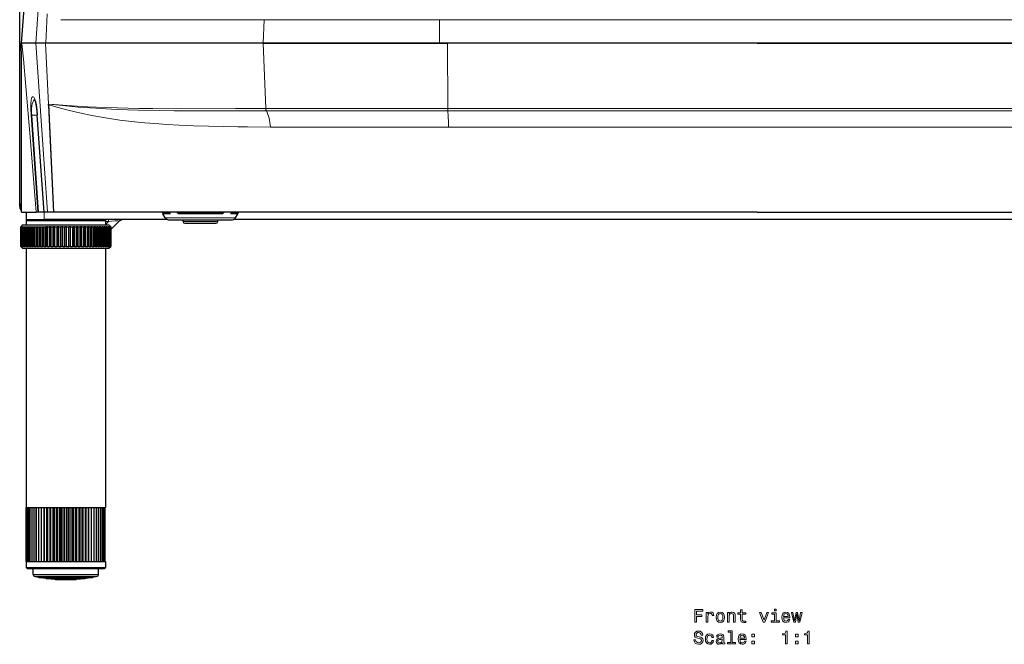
# Model space of a CAD drawing. Extents: x 460 to 909, y -34 to 836.
# Tile 1 of 5: x 497 to 771, y -34 to 139. Entities that reach past the tile are written whole.
import ezdxf

# ---------------------------------------------------------------- set-up
doc = ezdxf.new("R2010")
doc.units = 0

msp = doc.modelspace()

# ---------------------------------------------------------------- linework, layer by layer
at = {"color": 7, "lineweight": 30}
for p, q in [((497.342102, 87.337265), (497.342102, 146.250153)), ((498.604187, 143.540131), (497.790039, 132.682953)), ((501.80838, 132.682953), (497.790771, 132.682953)), ((497.79657, 132.005157), (497.796143, 132.682953)), ((497.895081, 132.682953), (497.796875, 132.682953)), ((501.808502, 132.682953), (497.895081, 132.682953)), ((504.572632, 132.682953), (501.80838, 132.682953)), ((504.556213, 132.682953), (501.808502, 132.682953)), ((565.026184, 132.682953), (504.556213, 132.682953)), ((565.02655, 132.682953), (504.572632, 132.682953)), ((565.026184, 132.682953), (616.18158, 132.682953)), ((613.983521, 132.682953), (565.02655, 132.682953)), ((702.34259, 132.682953), (613.983521, 132.682953)), ((702.277527, 132.682953), (616.18158, 132.682953)), ((702.277527, 132.682953), (788.373413, 132.682953)), ((790.70166, 132.682953), (702.34259, 132.682953)), ((505.351929, 115.759689), (505.351074, 115.777733)), ((505.351929, 115.759689), (505.352722, 115.742821)), ((505.352722, 115.742821), (506.755768, 85.736946)), ((505.367371, 115.498894), (505.353119, 115.742867)), ((505.367371, 115.498894), (506.759033, 85.736946)), ((504.111145, 85.736946), (502.199158, 112.677711)), ((497.830627, 87.337265), (497.342102, 87.337265)), ((497.83136, 85.736946), (497.890503, 85.736946)), ((497.890503, 85.736946), (501.877899, 85.736946)), ((499.142334, 85.737259), (499.142334, 83.737259)), ((502.384766, 85.736946), (501.877899, 85.736946)), ((502.528931, 85.736946), (502.384766, 85.736946)), ((503.164154, 85.736946), (502.528931, 85.736946)), ((504.11377, 85.736946), (503.164154, 85.736946)), ((504.11145, 85.736946), (504.113586, 85.736946)), ((505.083282, 85.736946), (504.113586, 85.736946)), ((506.755768, 85.736946), (505.083282, 85.736946)), ((506.755768, 85.736946), (506.759033, 85.736946)), ((702.277527, 85.736946), (506.759033, 85.736946)), ((537.058044, 85.546638), (537.056396, 85.736946)), ((537.770508, 84.182945), (537.125, 85.300995)), ((557.3479, 84.182945), (557.993408, 85.300995)), ((558.060364, 85.546638), (558.062012, 85.736946)), ((702.277527, 85.736946), (897.796021, 85.736946)), ((498.142334, 82.237267), (497.642334, 81.737267)), ((498.142334, 82.237267), (497.642334, 81.737267)), ((498.142334, 82.237267), (504.389221, 82.237267)), ((499.142334, 83.737259), (504.142334, 83.737259)), ((499.142334, 83.737259), (499.142334, 83.437256)), ((499.442322, 83.737259), (499.142334, 83.437263)), ((499.142334, 83.437263), (519.795776, 83.437263)), ((499.142334, 83.437263), (499.142334, 82.237267)), ((538.311401, 83.737259), (504.142334, 83.737259)), ((504.389221, 82.237267), (522.142334, 82.237267)), ((519.795776, 83.437263), (521.142334, 83.437263)), ((520.842346, 83.737259), (521.142334, 83.437263)), ((521.142334, 83.437263), (521.142334, 82.237267)), ((522.142334, 82.237267), (522.642334, 81.737267)), ((524.88501, 83.151474), (522.639709, 80.906212)), ((538.636597, 83.682945), (547.559204, 83.682945)), ((542.754883, 83.178581), (542.750488, 83.682945)), ((543.254883, 82.682945), (547.559204, 82.682945)), ((547.559204, 83.682945), (556.481873, 83.682945)), ((547.559204, 82.682945), (551.863525, 82.682945)), ((552.363525, 83.178581), (552.36792, 83.682945)), ((702.342346, 83.737259), (556.807007, 83.737259)), ((900.542358, 83.737259), (702.342346, 83.737259)), ((497.642334, 81.737267), (497.644836, 81.737267)), ((497.644836, 76.237267), (497.644836, 81.737267)), ((497.644836, 81.737267), (497.670593, 81.737267)), ((497.670593, 76.237267), (497.670593, 81.737267)), ((497.670593, 81.737267), (497.714172, 81.737267)), ((497.714172, 81.737267), (497.79129, 81.737267)), ((497.714172, 76.237267), (497.714172, 81.737267)), ((497.79129, 76.237267), (497.79129, 81.737267)), ((497.79129, 81.737267), (497.878113, 81.737267)), ((497.878113, 81.737267), (498.005981, 81.737267)), ((497.878113, 76.237267), (497.878113, 81.737267)), ((498.005981, 76.237267), (498.005981, 81.737267)), ((498.005981, 81.737267), (498.135376, 81.737267)), ((498.135376, 81.737267), (498.313019, 81.737267)), ((498.135376, 76.237267), (498.135376, 81.737267)), ((498.313019, 76.237267), (498.313019, 81.737267)), ((498.313019, 81.737267), (498.484009, 81.737267)), ((498.484009, 81.737267), (498.710083, 81.737267)), ((498.484009, 76.237267), (498.484009, 81.737267)), ((498.710083, 76.237267), (498.710083, 81.737267)), ((498.710083, 81.737267), (498.921387, 81.737267)), ((498.921387, 81.737267), (499.194183, 81.737267)), ((498.921387, 76.237267), (498.921387, 81.737267)), ((499.194183, 76.237267), (499.194183, 81.737267)), ((499.194183, 81.737267), (499.444183, 81.737267)), ((499.444183, 81.737267), (499.761597, 81.737267)), ((499.444183, 76.237267), (499.444183, 81.737267)), ((499.761597, 76.237267), (499.761597, 81.737267)), ((499.761597, 81.737267), (500.04837, 81.737267)), ((500.04837, 81.737267), (500.40799, 81.737267)), ((500.04837, 76.237267), (500.04837, 81.737267)), ((500.40799, 76.237267), (500.40799, 81.737267)), ((500.40799, 81.737267), (500.72937, 81.737267)), ((500.72937, 76.237267), (500.72937, 81.737267)), ((500.72937, 81.737267), (501.128479, 81.737267)), ((501.128479, 76.237267), (501.128479, 81.737267)), ((501.128479, 81.737267), (501.482056, 81.737267)), ((501.482056, 76.237267), (501.482056, 81.737267)), ((501.482056, 81.737267), (501.917603, 81.737267)), ((501.917603, 76.237267), (501.917603, 81.737267)), ((501.917603, 81.737267), (502.300598, 81.737267)), ((502.239044, 76.237267), (502.239044, 81.737267)), ((502.300598, 81.737267), (502.769287, 81.737267)), ((502.300598, 76.237267), (502.300598, 81.737267)), ((502.769287, 76.237267), (502.769287, 81.737267)), ((502.769287, 81.737267), (503.178833, 81.737267)), ((503.056122, 76.237267), (503.056122, 81.737267)), ((503.178833, 76.237267), (503.178833, 81.737267)), ((503.178833, 81.737267), (503.677063, 81.737267)), ((503.677063, 76.237267), (503.677063, 81.737267)), ((503.677063, 81.737267), (504.110107, 81.737267)), ((503.927124, 76.237267), (503.927124, 81.737267)), ((504.110107, 81.737267), (504.149536, 81.737267)), ((504.110107, 76.237267), (504.110107, 81.737267)), ((504.149536, 81.737267), (504.634094, 81.737267)), ((505.087219, 81.737267), (504.634094, 81.737267)), ((504.634094, 76.237267), (504.634094, 81.737267)), ((504.845459, 76.237267), (504.845459, 81.737267)), ((505.087219, 81.737267), (505.632996, 81.737267)), ((505.087219, 76.237267), (505.087219, 81.737267)), ((506.102844, 81.737267), (505.632996, 81.737267)), ((505.632996, 76.237267), (505.632996, 81.737267)), ((505.804077, 76.237267), (505.804077, 81.737267)), ((506.102844, 81.737267), (506.66626, 81.737267)), ((506.102844, 76.237267), (506.102844, 81.737267)), ((507.149231, 81.737267), (506.66626, 81.737267)), ((506.66626, 76.237267), (506.66626, 81.737267)), ((506.795715, 76.237267), (506.795715, 81.737267)), ((507.149231, 81.737267), (507.725952, 81.737267)), ((507.149231, 76.237267), (507.149231, 81.737267)), ((508.218384, 81.737267), (507.725952, 81.737267)), ((507.725952, 76.237267), (507.725952, 81.737267)), ((507.812805, 76.237267), (507.812805, 81.737267)), ((508.218384, 81.737267), (508.804077, 81.737267)), ((508.218384, 76.237267), (508.218384, 81.737267)), ((509.302155, 81.737267), (508.804077, 81.737267)), ((508.804077, 76.237267), (508.804077, 81.737267)), ((508.847656, 76.237267), (508.847656, 81.737267)), ((509.302155, 81.737267), (509.892334, 81.737267)), ((509.302155, 76.237267), (509.302155, 81.737267)), ((510.392334, 81.737267), (509.892334, 81.737267)), ((509.892334, 76.237267), (509.892334, 81.737267)), ((510.392334, 81.737267), (510.982513, 81.737267)), ((510.392334, 76.237267), (510.392334, 81.737267)), ((511.480591, 81.737267), (510.982513, 81.737267)), ((510.982513, 76.237267), (510.982513, 81.737267)), ((511.437012, 76.237267), (511.437012, 81.737267)), ((511.480591, 81.737267), (512.066284, 81.737267)), ((511.480591, 76.237267), (511.480591, 81.737267)), ((512.558716, 81.737267), (512.066284, 81.737267)), ((512.066284, 76.237267), (512.066284, 81.737267)), ((512.471863, 76.237267), (512.471863, 81.737267)), ((512.558716, 81.737267), (513.135437, 81.737267)), ((512.558716, 76.237267), (512.558716, 81.737267)), ((513.618408, 81.737267), (513.135437, 81.737267)), ((513.135437, 76.237267), (513.135437, 81.737267)), ((513.488953, 76.237267), (513.488953, 81.737267)), ((513.618408, 81.737267), (514.181824, 81.737267)), ((513.618408, 76.237267), (513.618408, 81.737267)), ((514.651672, 81.737267), (514.181824, 81.737267)), ((514.181824, 76.237267), (514.181824, 81.737267)), ((514.480591, 76.237267), (514.480591, 81.737267)), ((514.651672, 81.737267), (515.197449, 81.737267)), ((514.651672, 76.237267), (514.651672, 81.737267)), ((515.650574, 81.737267), (515.197449, 81.737267)), ((515.197449, 76.237267), (515.197449, 81.737267)), ((515.439209, 76.237267), (515.439209, 81.737267)), ((515.650574, 81.737267), (516.174561, 81.737267)), ((515.650574, 76.237267), (515.650574, 81.737267)), ((516.607605, 81.737267), (516.174561, 81.737267)), ((516.174561, 76.237267), (516.174561, 81.737267)), ((516.357544, 76.237267), (516.357544, 81.737267)), ((516.607605, 81.737267), (517.105835, 81.737267)), ((516.607605, 76.237267), (516.607605, 81.737267)), ((517.515381, 81.737267), (517.105835, 81.737267)), ((517.105835, 76.237267), (517.105835, 81.737267)), ((517.228516, 76.237267), (517.228516, 81.737267)), ((517.515381, 81.737267), (517.98407, 81.737267)), ((517.515381, 76.237267), (517.515381, 81.737267)), ((518.367065, 81.737267), (517.98407, 81.737267)), ((517.98407, 76.237267), (517.98407, 81.737267)), ((518.045654, 76.237267), (518.045654, 81.737267)), ((518.367065, 81.737267), (518.802612, 81.737267)), ((518.367065, 76.237267), (518.367065, 81.737267)), ((519.156189, 81.737267), (518.802612, 81.737267)), ((518.802612, 76.237267), (518.802612, 81.737267)), ((519.156189, 81.737267), (519.555298, 81.737267)), ((519.156189, 76.237267), (519.156189, 81.737267)), ((519.876648, 81.737267), (519.555298, 81.737267)), ((519.555298, 76.237267), (519.555298, 81.737267)), ((519.876709, 81.737267), (520.236328, 81.737267)), ((519.876709, 76.237267), (519.876709, 81.737267)), ((520.523071, 81.737267), (520.236328, 81.737267)), ((520.236328, 76.237267), (520.236328, 81.737267)), ((520.523071, 81.737267), (520.840454, 81.737267)), ((520.523071, 76.237267), (520.523071, 81.737267)), ((521.090454, 81.737267), (520.840454, 81.737267)), ((520.840454, 76.237267), (520.840454, 81.737267)), ((521.090454, 81.737267), (521.363281, 81.737267)), ((521.090454, 76.237267), (521.090454, 81.737267)), ((521.574585, 81.737267), (521.363281, 81.737267)), ((521.363281, 76.237267), (521.363281, 81.737267)), ((521.574585, 81.737267), (521.800659, 81.737267)), ((521.574585, 76.237267), (521.574585, 81.737267)), ((521.97168, 81.737267), (521.800659, 81.737267)), ((521.800659, 76.237267), (521.800659, 81.737267)), ((521.97168, 81.737267), (522.149292, 81.737267)), ((521.97168, 76.237267), (521.97168, 81.737267)), ((522.278687, 81.737267), (522.149292, 81.737267)), ((522.149292, 76.237267), (522.149292, 81.737267)), ((522.278687, 81.737267), (522.406555, 81.737267)), ((522.278687, 76.237267), (522.278687, 81.737267)), ((522.493408, 81.737267), (522.406555, 81.737267)), ((522.406555, 76.237267), (522.406555, 81.737267)), ((522.493408, 81.737267), (522.570496, 81.737267)), ((522.493408, 76.237267), (522.493408, 81.737267)), ((522.614075, 81.737267), (522.570496, 81.737267)), ((522.570496, 76.237267), (522.570496, 81.737267)), ((522.614075, 81.737267), (522.639832, 81.737267)), ((522.614075, 76.237267), (522.614075, 81.737267)), ((522.642334, 81.737267), (522.639832, 81.737267)), ((522.639832, 81.737267), (522.639832, 76.237267)), ((522.639832, 81.737267), (522.639832, 76.237267)), ((522.639832, 80.906326), (522.639832, 76.237267)), ((522.639832, 80.906326), (522.639832, 76.237267)), ((498.142334, 75.737267), (497.642334, 76.237267)), ((497.64447, 76.237267), (497.642365, 76.237267)), ((497.644836, 76.237267), (497.670593, 76.237267)), ((497.714172, 76.237267), (497.670593, 76.237267)), ((497.714172, 76.237267), (497.79129, 76.237267)), ((497.878113, 76.237267), (497.79129, 76.237267)), ((497.878113, 76.237267), (498.005981, 76.237267)), ((498.135376, 76.237267), (498.005981, 76.237267)), ((498.135376, 76.237267), (498.313019, 76.237267)), ((498.142334, 75.737267), (504.389221, 75.737267)), ((498.484009, 76.237267), (498.313019, 76.237267)), ((498.484009, 76.237267), (498.710083, 76.237267)), ((498.921387, 76.237267), (498.710083, 76.237267)), ((498.921387, 76.237267), (499.194183, 76.237267)), ((499.142334, 75.737267), (499.142334, 3.737259)), ((499.444183, 76.237267), (499.194183, 76.237267)), ((499.444183, 76.237267), (499.761597, 76.237267)), ((500.04837, 76.237267), (499.761597, 76.237267)), ((500.04837, 76.237267), (500.40799, 76.237267)), ((500.72937, 76.237267), (500.40802, 76.237267)), ((500.72937, 76.237267), (501.128479, 76.237267)), ((501.482056, 76.237267), (501.128479, 76.237267)), ((501.482056, 76.237267), (501.917603, 76.237267)), ((502.300598, 76.237267), (501.917603, 76.237267)), ((502.300598, 76.237267), (502.769287, 76.237267)), ((503.178833, 76.237267), (502.769287, 76.237267)), ((503.178833, 76.237267), (503.677063, 76.237267)), ((504.110107, 76.237267), (503.677063, 76.237267)), ((504.110107, 76.237267), (504.149536, 76.237267)), ((504.149536, 76.237267), (504.634094, 76.237267)), ((504.389221, 75.737267), (522.142334, 75.737267)), ((505.087219, 76.237267), (504.634094, 76.237267)), ((505.087219, 76.237267), (505.632996, 76.237267)), ((506.102844, 76.237267), (505.632996, 76.237267)), ((506.102844, 76.237267), (506.66626, 76.237267)), ((507.149231, 76.237267), (506.66626, 76.237267)), ((507.149231, 76.237267), (507.725952, 76.237267)), ((508.218384, 76.237267), (507.725952, 76.237267)), ((508.218384, 76.237267), (508.804077, 76.237267)), ((509.302155, 76.237267), (508.804077, 76.237267)), ((509.302155, 76.237267), (509.892334, 76.237267)), ((510.392334, 76.237267), (509.892334, 76.237267)), ((510.392334, 76.237267), (510.982513, 76.237267)), ((511.480591, 76.237267), (510.982513, 76.237267)), ((511.480591, 76.237267), (512.066284, 76.237267)), ((512.558716, 76.237267), (512.066284, 76.237267)), ((512.558716, 76.237267), (513.135437, 76.237267)), ((513.618408, 76.237267), (513.135437, 76.237267)), ((513.618408, 76.237267), (514.181824, 76.237267)), ((514.651672, 76.237267), (514.181824, 76.237267)), ((514.651672, 76.237267), (515.197449, 76.237267)), ((515.650574, 76.237267), (515.197449, 76.237267)), ((515.650574, 76.237267), (516.174561, 76.237267)), ((516.607605, 76.237267), (516.174561, 76.237267)), ((516.607605, 76.237267), (517.105835, 76.237267)), ((517.515381, 76.237267), (517.105835, 76.237267)), ((517.515381, 76.237267), (517.98407, 76.237267)), ((518.367065, 76.237267), (517.98407, 76.237267)), ((518.367065, 76.237267), (518.802612, 76.237267)), ((519.156189, 76.237267), (518.802612, 76.237267)), ((519.156189, 76.237267), (519.555298, 76.237267)), ((519.876648, 76.237267), (519.555298, 76.237267)), ((519.876709, 76.237267), (520.236328, 76.237267)), ((520.523071, 76.237267), (520.236328, 76.237267)), ((520.523071, 76.237267), (520.840454, 76.237267)), ((521.090454, 76.237267), (520.840454, 76.237267)), ((521.090454, 76.237267), (521.363281, 76.237267)), ((521.142334, 75.737267), (521.142334, 3.737259)), ((521.142334, 75.737267), (521.142334, 3.737259)), ((521.574585, 76.237267), (521.363281, 76.237267)), ((521.574585, 76.237267), (521.800659, 76.237267)), ((521.97168, 76.237267), (521.800659, 76.237267)), ((521.97168, 76.237267), (522.149292, 76.237267)), ((522.142334, 75.737267), (522.642334, 76.237267)), ((522.278687, 76.237267), (522.149292, 76.237267)), ((522.278687, 76.237267), (522.406555, 76.237267)), ((522.493408, 76.237267), (522.406555, 76.237267)), ((522.493408, 76.237267), (522.570496, 76.237267)), ((522.614075, 76.237267), (522.570496, 76.237267)), ((522.614075, 76.237267), (522.639832, 76.237267)), ((522.642029, 76.237267), (522.639832, 76.237267)), ((499.142517, -11.262741), (499.142517, 3.737259)), ((499.14267, 3.737259), (499.193878, 3.737259)), ((499.14267, -11.262741), (499.14267, 3.737259)), ((499.193878, -11.262741), (499.193878, 3.737259)), ((499.195801, 3.737259), (499.335327, 3.737259)), ((499.195801, -11.262741), (499.195801, 3.737259)), ((499.335327, -11.262741), (499.335327, 3.737259)), ((499.33905, 3.737259), (499.565735, 3.737259)), ((499.33905, -11.262741), (499.33905, 3.737259)), ((499.565735, -11.262741), (499.565735, 3.737259)), ((499.571167, 3.737259), (499.883209, 3.737259)), ((499.571167, -11.262741), (499.571167, 3.737259)), ((499.883209, -11.262741), (499.883209, 3.737259)), ((499.89035, 3.737259), (500.285095, 3.737259)), ((499.89035, -11.262741), (499.89035, 3.737259)), ((500.285095, -11.262741), (500.285095, 3.737259)), ((500.293884, 3.737259), (500.768158, 3.737259)), ((500.293884, -11.262741), (500.293884, 3.737259)), ((500.768158, -11.262741), (500.768158, 3.737259)), ((500.778503, 3.737259), (501.328369, 3.737259)), ((500.778503, -11.262741), (500.778503, 3.737259)), ((501.328369, -11.262741), (501.328369, 3.737259)), ((501.34021, 3.737259), (501.961121, 3.737259)), ((501.34021, -11.262741), (501.34021, 3.737259)), ((501.961121, -11.262741), (501.961121, 3.737259)), ((501.974365, 3.737259), (502.661224, 3.737259)), ((501.974365, -11.262741), (501.974365, 3.737259)), ((502.661224, -11.262741), (502.661224, 3.737259)), ((502.67572, 3.737259), (503.422913, 3.737259)), ((502.67572, -11.262741), (502.67572, 3.737259)), ((503.365021, -11.262741), (503.365021, 3.737259)), ((503.422913, -11.262741), (503.422913, 3.737259)), ((503.438568, 3.737259), (504.239899, 3.737259)), ((503.438568, -11.262741), (503.438568, 3.737259)), ((504.119781, -11.262741), (504.119781, 3.737259)), ((504.239899, -11.262741), (504.239899, 3.737259)), ((504.256592, 3.737259), (505.105469, 3.737259)), ((504.256592, -11.262741), (504.256592, 3.737259)), ((504.924103, -11.262741), (504.924103, 3.737259)), ((505.105469, -11.262741), (505.105469, 3.737259)), ((505.123047, 3.737259), (506.012512, 3.737259)), ((505.123047, -11.262741), (505.123047, 3.737259)), ((505.771393, -11.262741), (505.771393, 3.737259)), ((506.012512, -11.262741), (506.012512, 3.737259)), ((506.030823, 3.737259), (506.953522, 3.737259)), ((506.030823, -11.262741), (506.030823, 3.737259)), ((506.654663, -11.262741), (506.654663, 3.737259)), ((506.953522, -11.262741), (506.953522, 3.737259)), ((506.972443, 3.737259), (507.920776, 3.737259)), ((506.972443, -11.262741), (506.972443, 3.737259)), ((507.566589, -11.262741), (507.566589, 3.737259)), ((507.920776, -11.262741), (507.920776, 3.737259)), ((507.940155, 3.737259), (508.906372, 3.737259)), ((507.940155, -11.262741), (507.940155, 3.737259)), ((508.499756, -11.262741), (508.499756, 3.737259)), ((508.906372, -11.262741), (508.906372, 3.737259)), ((508.925995, 3.737259), (509.9021, 3.737259)), ((508.925995, -11.262741), (508.925995, 3.737259)), ((509.446472, -11.262741), (509.446472, 3.737259)), ((509.9021, -11.262741), (509.9021, 3.737259)), ((509.921844, 3.737259), (510.89978, 3.737259)), ((509.921844, -11.262741), (509.921844, 3.737259)), ((510.398865, -11.262741), (510.398865, 3.737259)), ((510.89978, -11.262741), (510.89978, 3.737259)), ((510.919495, 3.737259), (511.891266, 3.737259)), ((510.919495, -11.262741), (510.919495, 3.737259)), ((511.349182, -11.262741), (511.349182, 3.737259)), ((511.891266, -11.262741), (511.891266, 3.737259)), ((511.910767, 3.737259), (512.868347, 3.737259)), ((511.910767, -11.262741), (511.910767, 3.737259)), ((512.289551, -11.262741), (512.289551, 3.737259)), ((512.868347, -11.262741), (512.868347, 3.737259)), ((512.887512, 3.737259), (513.822998, 3.737259)), ((512.887512, -11.262741), (512.887512, 3.737259)), ((513.212219, -11.262741), (513.212219, 3.737259)), ((513.822998, -11.262741), (513.822998, 3.737259)), ((513.841614, 3.737259), (514.747314, 3.737259)), ((513.841614, -11.262741), (513.841614, 3.737259)), ((514.10968, -11.262741), (514.10968, 3.737259)), ((514.747314, -11.262741), (514.747314, 3.737259)), ((514.765259, 3.737259), (515.633789, 3.737259)), ((514.765259, -11.262741), (514.765259, 3.737259)), ((514.974426, -11.262741), (514.974426, 3.737259)), ((515.633789, -11.262741), (515.633789, 3.737259)), ((515.650879, 3.737259), (516.474976, 3.737259)), ((515.650879, -11.262741), (515.650879, 3.737259)), ((515.799438, -11.262741), (515.799438, 3.737259)), ((516.474976, -11.262741), (516.474976, 3.737259)), ((516.49115, 3.737259), (517.26416, 3.737259)), ((516.49115, -11.262741), (516.49115, 3.737259)), ((516.577881, -11.262741), (516.577881, 3.737259)), ((517.26416, -11.262741), (517.26416, 3.737259)), ((517.279175, 3.737259), (517.994629, 3.737259)), ((517.279175, -11.262741), (517.279175, 3.737259)), ((517.303345, -11.262741), (517.303345, 3.737259)), ((517.994629, -11.262741), (517.994629, 3.737259)), ((518.008423, 3.737259), (518.660461, 3.737259)), ((518.008423, -11.262741), (518.008423, 3.737259)), ((518.660461, -11.262741), (518.660461, 3.737259)), ((518.672974, 3.737259), (519.256226, 3.737259)), ((518.672974, -11.262741), (518.672974, 3.737259)), ((519.256226, -11.262741), (519.256226, 3.737259)), ((519.267273, 3.737259), (519.776978, 3.737259)), ((519.267273, -11.262741), (519.267273, 3.737259)), ((519.776978, -11.262741), (519.776978, 3.737259)), ((519.786499, 3.737259), (519.795776, 3.737259)), ((519.786499, -11.262741), (519.786499, 3.737259)), ((519.795776, 3.737259), (520.218384, 3.737259)), ((520.218384, -11.262741), (520.218384, 3.737259)), ((520.226257, 3.737259), (520.576843, 3.737259)), ((520.226257, -11.262741), (520.226257, 3.737259)), ((520.576843, -11.262741), (520.576843, 3.737259)), ((520.583069, 3.737259), (520.849426, 3.737259)), ((520.583069, -11.262741), (520.583069, 3.737259)), ((520.849426, -11.262741), (520.849426, 3.737259)), ((520.853943, 3.737259), (521.033936, 3.737259)), ((520.853943, -11.262741), (520.853943, 3.737259)), ((521.033936, -11.262741), (521.033936, 3.737259)), ((521.036621, 3.737259), (521.128723, 3.737259)), ((521.036621, -11.262741), (521.036621, 3.737259)), ((521.128723, -11.262741), (521.128723, 3.737259)), ((521.1297, 3.737259), (521.142334, 3.737259)), ((521.1297, -11.262741), (521.1297, 3.737259)), ((521.133057, -11.262741), (521.133057, 3.737259)), ((521.133057, -11.262741), (521.133057, 3.737259)), ((499.142334, -11.262741), (499.142334, -12.962738)), ((499.142334, -12.962738), (519.795776, -12.962738)), ((499.442322, -13.262741), (499.142334, -12.962738)), ((499.14267, -11.262741), (499.193878, -11.262741)), ((499.195801, -11.262741), (499.335327, -11.262741)), ((499.33905, -11.262741), (499.565735, -11.262741)), ((499.442322, -13.262741), (519.532471, -13.262741)), ((499.571167, -11.262741), (499.883209, -11.262741)), ((499.89035, -11.262741), (500.285095, -11.262741)), ((500.293884, -11.262741), (500.768158, -11.262741)), ((500.778503, -11.262741), (501.328369, -11.262741)), ((501.042328, -14.859764), (501.042328, -13.262741)), ((501.34021, -11.262741), (501.961121, -11.262741)), ((501.974365, -11.262741), (502.661224, -11.262741)), ((502.67572, -11.262741), (503.422913, -11.262741)), ((503.438568, -11.262741), (504.239899, -11.262741)), ((504.256592, -11.262741), (505.105469, -11.262741)), ((505.123047, -11.262741), (506.012512, -11.262741)), ((506.030823, -11.262741), (506.953522, -11.262741)), ((506.972443, -11.262741), (507.920776, -11.262741)), ((507.940155, -11.262741), (508.906372, -11.262741)), ((508.925995, -11.262741), (509.9021, -11.262741)), ((509.921844, -11.262741), (510.89978, -11.262741)), ((510.919495, -11.262741), (511.891266, -11.262741)), ((511.910767, -11.262741), (512.868347, -11.262741)), ((512.887512, -11.262741), (513.822998, -11.262741)), ((513.841614, -11.262741), (514.747314, -11.262741)), ((514.765259, -11.262741), (515.633789, -11.262741)), ((515.650879, -11.262741), (516.474976, -11.262741)), ((516.49115, -11.262741), (517.26416, -11.262741)), ((517.279175, -11.262741), (517.994629, -11.262741)), ((518.008423, -11.262741), (518.660461, -11.262741)), ((518.672974, -11.262741), (519.256226, -11.262741)), ((519.24231, -14.859764), (519.24231, -13.262741)), ((519.24231, -14.859764), (519.24231, -13.262741)), ((519.267273, -11.262741), (519.776978, -11.262741)), ((519.532471, -13.262741), (520.842346, -13.262741)), ((519.786499, -11.262741), (519.795776, -11.262741)), ((519.795776, -11.262741), (520.218384, -11.262741)), ((519.795776, -12.962738), (521.142334, -12.962738)), ((520.226257, -11.262741), (520.576843, -11.262741)), ((520.583069, -11.262741), (520.849426, -11.262741)), ((520.842346, -13.262741), (521.142334, -12.962738)), ((520.853943, -11.262741), (521.033936, -11.262741)), ((521.036621, -11.262741), (521.128723, -11.262741)), ((521.1297, -11.262741), (521.142334, -11.262741)), ((521.142334, -11.262741), (521.142334, -12.962738)), ((521.142334, -11.262741), (521.142334, -12.962738)), ((503.291016, -15.529076), (502.335266, -15.529076)), ((502.703339, -15.690643), (503.613953, -15.690643)), ((517.949402, -15.529076), (503.291016, -15.529076)), ((503.613953, -15.690643), (517.581299, -15.690643)), ((505.243591, -15.88929), (504.560272, -15.88929)), ((504.909607, -16.031555), (505.550171, -16.031555)), ((515.724365, -15.88929), (505.243591, -15.88929)), ((505.550171, -16.031555), (515.375061, -16.031555)), ((507.488373, -16.153473), (507.118164, -16.153473)), ((507.445221, -16.274994), (507.775085, -16.274994)), ((513.166504, -16.153473), (507.488373, -16.153473)), ((507.775085, -16.274994), (512.839417, -16.274994))]:
    msp.add_line(p, q, dxfattribs=at)
at = {"color": 7, "lineweight": 15}
for p, q in [((497.790771, 132.682953), (498.604797, 143.53862)), ((502.547211, 143.274506), (501.80838, 132.682953)), ((504.958008, 140.879639), (504.572632, 132.682953)), ((508.747437, 139.232819), (565.276367, 139.232819)), ((565.276367, 139.232819), (565.02655, 132.682953)), ((614.021423, 139.232819), (565.276245, 139.232819)), ((614.021423, 139.232819), (613.983521, 132.682953)), ((790.663757, 139.232819), (614.021423, 139.232819)), ((497.796875, 132.682953), (497.797424, 132.005554)), ((505.083282, 85.736946), (501.808502, 132.682953)), ((505.351074, 115.777733), (504.556213, 132.682953)), ((565.717712, 114.5495), (565.026184, 132.682953)), ((616.283875, 114.549553), (616.18158, 132.682953)), ((500.538147, 112.678772), (502.384766, 85.736946)), ((500.691864, 112.678772), (502.528931, 85.736946)), ((501.510803, 112.678772), (500.691864, 112.678772)), ((502.199066, 112.678772), (501.510803, 112.678772)), ((502.199432, 112.677956), (502.201477, 112.678772)), ((504.113586, 85.736946), (502.201477, 112.678772)), ((565.717712, 114.5495), (616.283875, 114.549553)), ((565.878906, 113.90712), (616.307617, 113.90712)), ((702.277527, 114.549515), (616.284668, 114.549553)), ((702.277527, 113.907127), (616.308411, 113.90712)), ((702.277527, 114.549515), (788.270386, 114.549553)), ((702.277527, 113.907127), (788.246643, 113.90712)), ((567.001099, 109.410446), (616.483643, 109.410095)), ((616.483643, 109.410095), (702.277527, 109.410416)), ((788.07135, 109.410095), (702.277527, 109.410416)), ((504.142334, 85.737259), (504.142334, 83.737259)), ((537.058044, 85.546638), (538.908936, 85.546638)), ((537.125, 85.300995), (538.964111, 85.300995)), ((538.908936, 85.546638), (538.905945, 85.736946)), ((541.605469, 85.546638), (541.606873, 85.736946)), ((541.605469, 85.546638), (547.559204, 85.546638)), ((541.643433, 85.300995), (553.475037, 85.300995)), ((553.513, 85.546638), (547.559204, 85.546638)), ((553.513, 85.546638), (553.511536, 85.736946)), ((557.993408, 85.300995), (556.154297, 85.300995)), ((556.209473, 85.546638), (556.212463, 85.736946)), ((558.060364, 85.546638), (556.209473, 85.546638)), ((522.056519, 83.151474), (521.142212, 83.151474)), ((522.056519, 83.151474), (521.142212, 82.237129)), ((522.056519, 83.737259), (522.056519, 83.151474)), ((557.3479, 84.182945), (537.770508, 84.182945)), ((552.363525, 83.178581), (542.754883, 83.178581)), ((502.156311, -14.859764), (501.042328, -14.859764)), ((502.503967, -15.348862), (501.438477, -15.348862)), ((519.24231, -14.859764), (502.156311, -14.859764)), ((518.846191, -15.348862), (502.503967, -15.348862))]:
    msp.add_line(p, q, dxfattribs=at)
at = {"color": 7, "lineweight": 30}
for points in [[(497.895081, 132.682953), (497.886658, 132.680298), (497.881348, 132.675781), (497.871338, 132.660919), (497.857849, 132.626099), (497.835449, 132.521759), (497.797424, 132.005554)], [(501.469391, 117.130791), (501.705444, 116.429657), (501.879944, 115.547867), (502.067932, 114.146133), (502.199158, 112.677711)], [(497.342102, 87.337265), (497.406525, 87.659996), (497.586365, 87.971802), (497.830383, 88.246887)]]:
    msp.add_lwpolyline(points, dxfattribs=at)
at = {"color": 7, "lineweight": 15}
for points in [[(497.890503, 85.736946), (497.813293, 126.925201), (497.797424, 132.005554)], [(497.895081, 132.682953), (498.018066, 131.699661), (498.370361, 128.280121), (499.051697, 120.717567), (500.222595, 106.638641), (501.877899, 85.736946)], [(502.201477, 112.678772), (502.016052, 114.623909), (501.761505, 116.239227), (501.611023, 116.867805), (501.445709, 117.349869), (501.255493, 117.684822), (501.078918, 117.821945), (500.992493, 117.832962), (500.908661, 117.806107), (500.827606, 117.738945), (500.749756, 117.62542), (500.647949, 117.369385), (500.558136, 116.959534), (500.458496, 115.763748)], [(500.458496, 115.763748), (500.453613, 114.546104), (500.538147, 112.678772)], [(500.726196, 115.274063), (500.658356, 114.399452), (500.658508, 113.31752), (500.691864, 112.678772)], [(501.526367, 117.014618), (501.352325, 116.941765), (501.157532, 116.730164), (500.955841, 116.317604), (500.830322, 115.881882), (500.726196, 115.274063)], [(505.351074, 115.777733), (506.910583, 115.643417), (510.491455, 115.382889), (516.192749, 115.047531), (518.659058, 114.931549), (524.487915, 114.722351), (530.401611, 114.592033), (534.370667, 114.542091), (542.397827, 114.506622), (557.315857, 114.539436), (565.717712, 114.5495)], [(505.353119, 115.742867), (508.297821, 115.444618), (513.629761, 114.966171), (518.490845, 114.622665), (524.34491, 114.31752), (530.2771, 114.111969), (536.264038, 113.988335), (540.299988, 113.94104), (548.449402, 113.903336), (565.878418, 113.90712)], [(567.001099, 109.410446), (560.624817, 109.435333), (557.910767, 109.462387), (549.762695, 109.619118), (545.709961, 109.751389), (541.672791, 109.929733), (538.264038, 110.123596), (534.86554, 110.363083), (532.071472, 110.599457), (529.286194, 110.875031), (525.203979, 111.360596), (521.154907, 111.952545), (517.392395, 112.61702), (513.950562, 113.336136), (511.170258, 114.004196), (507.684387, 114.951187), (506.69104, 115.226868), (506.195801, 115.352272), (505.367371, 115.498894)], [(538.908936, 85.546638), (538.932068, 85.553383), (538.944946, 85.565422), (538.964294, 85.601875), (538.988403, 85.736946)], [(538.964111, 85.300995), (539.063721, 85.338646), (539.110352, 85.406136), (539.14679, 85.57415), (539.145325, 85.736946)], [(541.643433, 85.300995), (541.467224, 85.337326), (541.338989, 85.402756), (541.124084, 85.573517), (540.971802, 85.736954)], [(553.475037, 85.300995), (553.651245, 85.337326), (553.779419, 85.402756), (553.994385, 85.573517), (554.146606, 85.736946)], [(556.154297, 85.300995), (556.054688, 85.338646), (556.008118, 85.406136), (555.971619, 85.57415), (555.973145, 85.736946)], [(556.209473, 85.546638), (556.18634, 85.553383), (556.173462, 85.565422), (556.154114, 85.601875), (556.130066, 85.736946)], [(524.88501, 83.151474), (524.924133, 83.203751), (524.931519, 83.228485), (524.924866, 83.26329), (524.894165, 83.294609), (524.750549, 83.34317), (524.511658, 83.366959), (523.796387, 83.348343), (522.858521, 83.257072), (522.056519, 83.151474)]]:
    msp.add_lwpolyline(points, dxfattribs=at)
for points in [[(707.5401, -24.510586), (707.071106, -24.510586), (707.071106, -25.014908), (707.5401, -25.014908)], [(684.92627, -28.131622), (685.395325, -28.131622), (685.395325, -26.522833), (686.86792, -26.522833), (686.86792, -26.104244), (685.395325, -26.104244), (685.395325, -25.055254), (687.205811, -25.055254), (687.205811, -24.631622), (684.92627, -24.631622)], [(688.118652, -28.131622), (688.562439, -28.131622), (688.562439, -26.583351), (688.607849, -26.210152), (688.744019, -25.942862), (688.965942, -25.781479), (689.263489, -25.726002), (689.485352, -25.761305), (689.651794, -25.862169), (689.752686, -26.03364), (689.787964, -26.265629), (690.236816, -26.265629), (690.17627, -25.857126), (690.009888, -25.564619), (689.732483, -25.388107), (689.354248, -25.327587), (689.097046, -25.367933), (688.875122, -25.468798), (688.678467, -25.640268), (688.522095, -25.872257), (688.522095, -25.423409), (688.118652, -25.423409)], [(690.857117, -26.780037), (690.937805, -27.395311), (691.1698, -27.849201), (691.537964, -28.131622), (692.032227, -28.227444), (692.521362, -28.131622), (692.889526, -27.854244), (693.121521, -27.400354), (693.207275, -26.780037), (693.121521, -26.164764), (692.889526, -25.70583), (692.521362, -25.428452), (692.032227, -25.327587), (691.537964, -25.428452), (691.1698, -25.710873), (690.937805, -26.164764)], [(691.311035, -26.774994), (691.356384, -26.321104), (691.49762, -25.993294), (691.724548, -25.791565), (692.032227, -25.720959), (692.334778, -25.791565), (692.561707, -25.988251), (692.702942, -26.321104), (692.753357, -26.774994), (692.702942, -27.233929), (692.561707, -27.56678), (692.334778, -27.768511), (692.032227, -27.834072), (691.724548, -27.768511), (691.49762, -27.56678), (691.356384, -27.233929)], [(694.024292, -28.131622), (694.468079, -28.131622), (694.468079, -26.568222), (694.513489, -26.210152), (694.659729, -25.947905), (694.886658, -25.786522), (695.18927, -25.726002), (695.431335, -25.776436), (695.582642, -25.912601), (695.658264, -26.139547), (695.683472, -26.442141), (695.683472, -28.131622), (696.127319, -28.131622), (696.127319, -26.351362), (696.107117, -25.993294), (696.016357, -25.695744), (695.718811, -25.423409), (695.254822, -25.327587), (694.99762, -25.36289), (694.780762, -25.458712), (694.594177, -25.620094), (694.447876, -25.836954), (694.447876, -25.423409), (694.024292, -25.423409)], [(697.655396, -25.892429), (697.655396, -27.249058), (697.685669, -27.687819), (697.826843, -27.990412), (698.109314, -28.166925), (698.588379, -28.227444), (699.112915, -28.202227), (699.112915, -27.818943), (698.729614, -27.849201), (698.381592, -27.808855), (698.195007, -27.682775), (698.114319, -27.470959), (698.099182, -27.173409), (698.099182, -25.892429), (699.112915, -25.892429), (699.112915, -25.514187), (698.099182, -25.514187), (698.099182, -24.722401), (697.655396, -24.722401), (697.655396, -25.514187), (696.888794, -25.514187), (696.888794, -25.892429)], [(703.944275, -28.131622), (704.41333, -28.131622), (705.401794, -25.423409), (704.942871, -25.423409), (704.181335, -27.607126), (703.404663, -25.423409), (702.940674, -25.423409)], [(707.525024, -27.758423), (707.525024, -25.514187), (706.385254, -25.514187), (706.385254, -25.892429), (707.081177, -25.892429), (707.081177, -27.758423), (706.173401, -27.758423), (706.173401, -28.131622), (708.442871, -28.131622), (708.442871, -27.758423)], [(709.592712, -26.906118), (711.36792, -26.906118), (711.372986, -26.699347), (711.292297, -26.119375), (711.070374, -25.685658), (710.717346, -25.423409), (710.248352, -25.327587), (709.789429, -25.428452), (709.436401, -25.710873), (709.209412, -26.169807), (709.128723, -26.774994), (709.204407, -27.395311), (709.431335, -27.849201), (709.779297, -28.131622), (710.233215, -28.227444), (710.626587, -28.161882), (710.949341, -27.990412), (711.186401, -27.718077), (711.322571, -27.354965), (710.883789, -27.354965), (710.79303, -27.556694), (710.661865, -27.707991), (710.288696, -27.829029), (710.001221, -27.773554), (709.784363, -27.59704), (709.643127, -27.309576), (709.592712, -26.921247)], [(709.592712, -26.532919), (709.648193, -26.184937), (709.784363, -25.927732), (709.99115, -25.771393), (710.263489, -25.715916), (710.530762, -25.771393), (710.737549, -25.927732), (710.863586, -26.184937), (710.908997, -26.532919)], [(712.88092, -28.131622), (713.284363, -25.831911), (713.687805, -28.131622), (714.11145, -28.131622), (714.777161, -25.423409), (714.34845, -25.423409), (713.899658, -27.723122), (713.501221, -25.423409), (713.062439, -25.423409), (712.664062, -27.723122), (712.21521, -25.423409), (711.791565, -25.423409), (712.457275, -28.131622)], [(685.16333, -33.023552), (684.704407, -33.023552), (684.805237, -33.558136), (685.057434, -33.951508), (685.44574, -34.188538), (685.970215, -34.274273), (686.489685, -34.193581), (686.877991, -33.97168), (687.125122, -33.623695), (687.215942, -33.164764), (687.140259, -32.751217), (686.928467, -32.483929), (686.58551, -32.307415), (686.126587, -32.176289), (685.733215, -32.080467), (685.476013, -31.969517), (685.329773, -31.808134), (685.284363, -31.555973), (685.329773, -31.329027), (685.460876, -31.157558), (685.662598, -31.041565), (685.940002, -31.001219), (686.222412, -31.051651), (686.444275, -31.187817), (686.590576, -31.414762), (686.661133, -31.722401), (687.120117, -31.722401), (687.120117, -31.712313), (687.039429, -31.238251), (686.802368, -30.885223), (686.429199, -30.663322), (685.924866, -30.587673), (685.470947, -30.663322), (685.11792, -30.875137), (684.890991, -31.202948), (684.810303, -31.626579), (684.875854, -32.004822), (685.067505, -32.262024), (685.370117, -32.433495), (685.78363, -32.564617), (686.192139, -32.680614), (686.499756, -32.791565), (686.686401, -32.952946), (686.751953, -33.215195), (686.691406, -33.482487), (686.535095, -33.684216), (686.298035, -33.810295), (685.990417, -33.850643), (685.647461, -33.795166), (685.385193, -33.633781), (685.218811, -33.371536)], [(689.677002, -32.367931), (690.115784, -32.367931), (690.024963, -31.964474), (689.808105, -31.646751), (689.470215, -31.450066), (689.031494, -31.374416), (688.547302, -31.475281), (688.179199, -31.757702), (687.947205, -32.216637), (687.866516, -32.831909), (687.942139, -33.442139), (688.169067, -33.89603), (688.527161, -34.178452), (689.016357, -34.274273), (689.450073, -34.198624), (689.787964, -33.986809), (690.019958, -33.653957), (690.120789, -33.210152), (689.697205, -33.210152), (689.621521, -33.492573), (689.480347, -33.704388), (689.278564, -33.83551), (689.031494, -33.875858), (688.723816, -33.810295), (688.501953, -33.608566), (688.365784, -33.280758), (688.320374, -32.81678), (688.365784, -32.362888), (688.506958, -32.03508), (688.733948, -31.833351), (689.031494, -31.762745), (689.293701, -31.808134), (689.490417, -31.924129), (689.621521, -32.115772)], [(692.597046, -33.825424), (692.597046, -33.840557), (692.622253, -34.012024), (692.697876, -34.133064), (693.015625, -34.228886), (693.262756, -34.188538), (693.262756, -33.8456), (693.15686, -33.860729), (693.015625, -33.795166), (692.990417, -33.593437), (692.990417, -32.191422), (692.929871, -31.833351), (692.753357, -31.58119), (692.44574, -31.429893), (692.012024, -31.374416), (691.588379, -31.434937), (691.275696, -31.606405), (691.079041, -31.873697), (691.013489, -32.226723), (691.013489, -32.256981), (691.411865, -32.256981), (691.447205, -32.045166), (691.558105, -31.893869), (691.739685, -31.803091), (691.996887, -31.767788), (692.244019, -31.793005), (692.420532, -31.868652), (692.526428, -31.999777), (692.561707, -32.181332), (692.541565, -32.39315), (692.460876, -32.499058), (692.259155, -32.549488), (691.88092, -32.589836), (691.447205, -32.680614), (691.139526, -32.841995), (690.958008, -33.094158), (690.902527, -33.467358), (690.952942, -33.800209), (691.109314, -34.047329), (691.36145, -34.203667), (691.709412, -34.259144), (692.178467, -34.153236)], [(692.546631, -33.230324), (692.486084, -33.492573), (692.324707, -33.694302), (692.082642, -33.825424), (691.785095, -33.870815), (691.593445, -33.8456), (691.457275, -33.764908), (691.371521, -33.623695), (691.346313, -33.42701), (691.366516, -33.250496), (691.447205, -33.124416), (691.769958, -32.983208), (692.178467, -32.922688), (692.546631, -32.801651)], [(694.90686, -30.930613), (694.90686, -33.805252), (693.994019, -33.805252), (693.994019, -34.178452), (696.258423, -34.178452), (696.258423, -33.805252), (695.350647, -33.805252), (695.350647, -30.557415), (694.210876, -30.557415), (694.210876, -30.930613)], [(697.448608, -32.952946), (699.223816, -32.952946), (699.228882, -32.746174), (699.148193, -32.166203), (698.92627, -31.732487), (698.573242, -31.470238), (698.104248, -31.374416), (697.645325, -31.475281), (697.292297, -31.757702), (697.065308, -32.216637), (696.984619, -32.821823), (697.060303, -33.442139), (697.287231, -33.89603), (697.635193, -34.178452), (698.089111, -34.274273), (698.482483, -34.20871), (698.805237, -34.037243), (699.042297, -33.764908), (699.178467, -33.401794), (698.739685, -33.401794), (698.648926, -33.603523), (698.517761, -33.754822), (698.144592, -33.875858), (697.857117, -33.820381), (697.640259, -33.643867), (697.499084, -33.356407), (697.448608, -32.968079)], [(697.448608, -32.57975), (697.504089, -32.231766), (697.640259, -31.974562), (697.847046, -31.818222), (698.119385, -31.762745), (698.386658, -31.818222), (698.593445, -31.974562), (698.719543, -32.231766), (698.764893, -32.57975)], [(700.792297, -32.22168), (701.48822, -32.22168), (701.48822, -31.470238), (700.792297, -31.470238)], [(710.157532, -34.178452), (710.616516, -34.178452), (710.616516, -30.653236), (710.27356, -30.653236), (710.1828, -30.960873), (710.001221, -31.167645), (709.723816, -31.288681), (709.340576, -31.329027), (709.340576, -31.687098), (710.157532, -31.687098)], [(712.936401, -32.22168), (713.632324, -32.22168), (713.632324, -31.470238), (712.936401, -31.470238)], [(716.229614, -34.178452), (716.688538, -34.178452), (716.688538, -30.653236), (716.345581, -30.653236), (716.254822, -30.960873), (716.073242, -31.167645), (715.795898, -31.288681), (715.412598, -31.329027), (715.412598, -31.687098), (716.229614, -31.687098)], [(700.792297, -34.178452), (701.48822, -34.178452), (701.48822, -33.42701), (700.792297, -33.42701)], [(712.936401, -34.178452), (713.632324, -34.178452), (713.632324, -33.42701), (712.936401, -33.42701)]]:
    msp.add_lwpolyline(points, close=True, dxfattribs=at)
at = {"color": 7, "lineweight": 30}
for centre, radius, start, end in [((-40362.25, 79.278893), 40860.081537, 0.009056, 0.073935), ((498.942078, 87.337265), 1.6, 180.000005, 226.013982), ((537.558044, 85.550995), 0.5, 180.500006, 210.000003), ((557.560425, 85.550995), 0.5, 329.999999, 359.5), ((526.299194, 81.737259), 2, 90.682987, 134.999864), ((538.636597, 84.682945), 1, 210.000003, 269.999997), ((543.254883, 83.182945), 0.5, 180.500006, 269.999997), ((551.863525, 83.182945), 0.5, 269.999997, 359.5), ((556.481873, 84.682945), 1, 269.999997, 329.999999), ((501.542328, -14.859764), 0.5, 180.000005, 258.012148), ((501.542328, -14.859764), 0.5, 180.000005, 258.012148), ((510.142334, 25.642262), 41.905, 258.012141, 259.262858), ((510.142334, 25.642262), 41.905, 258.012141, 259.262858), ((502.703339, -15.190643), 0.5, 222.598546, 269.999997), ((510.142334, 25.642262), 41.905, 260.521594, 262.345008), ((504.909607, -15.531555), 0.5, 225.680696, 269.999997), ((510.142334, 25.642262), 41.905, 263.978803, 265.861504), ((507.444885, -15.774994), 0.5, 229.197192, 270.000004), ((512.839783, -15.774994), 0.5, 269.999997, 310.802807), ((512.839783, -15.774994), 0.5, 269.999997, 310.802807), ((510.142334, 25.642262), 41.905, 274.138491, 276.021246), ((515.375061, -15.531555), 0.5, 269.999997, 314.319306), ((515.375061, -15.531555), 0.5, 269.999997, 314.319306), ((510.142334, 25.642262), 41.905, 277.654993, 279.478367), ((517.581299, -15.190643), 0.5, 269.999997, 317.401456), ((517.581299, -15.190643), 0.5, 269.999997, 317.401456), ((510.142334, 25.642262), 41.905, 280.737144, 281.987861), ((510.142334, 25.642262), 41.905, 280.737144, 281.987861), ((518.74231, -14.859764), 0.5, 281.987854, 0), ((518.74231, -14.859764), 0.5, 281.987854, 0)]:
    msp.add_arc(centre, radius, start, end, dxfattribs=at)
at = {"color": 7, "lineweight": 15}
for centre, radius, start, end in [((500.606323, 113.940605), 1.264169, 266.905867, 273.877585), ((625.278687, 114.552269), 8.994554, 180.017289, 184.113285), ((542.417236, 85.545486), 0.811712, 179.91919, 197.533241), ((552.701172, 85.545486), 0.811712, 342.466761, 0.080808)]:
    msp.add_arc(centre, radius, start, end, dxfattribs=at)
for centre, major_axis, ratio, start_param, end_param in [((566.261719, 114.619255), (0.000122, -1), 0.545357, 4.7821414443, 5.5048667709), ((563.198792, 108.92215), (-0.008057, -6.999992), 0.544455, 1.6412375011, 2.3639635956), ((615.911316, 108.921806), (0.008667, -6.999992), 0.082048, 1.6405079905, 2.3633058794), ((539.320801, 85.550995), (0, -0.5), 0.823742, 4.7211156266, 5.235987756), ((541.292358, 87.807915), (0.323608, -2.260429), 0.193456, 5.8422701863, 6.2593149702), ((553.82605, 87.807907), (-0.323608, -2.260422), 0.193456, 0.0238703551, 0.4409269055), ((555.797607, 85.550995), (0, -0.5), 0.823742, 1.0471975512, 1.5620696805)]:
    msp.add_ellipse(centre, major_axis=major_axis, ratio=ratio, start_param=start_param, end_param=end_param, dxfattribs=at)

doc.saveas('drawing.dxf')
